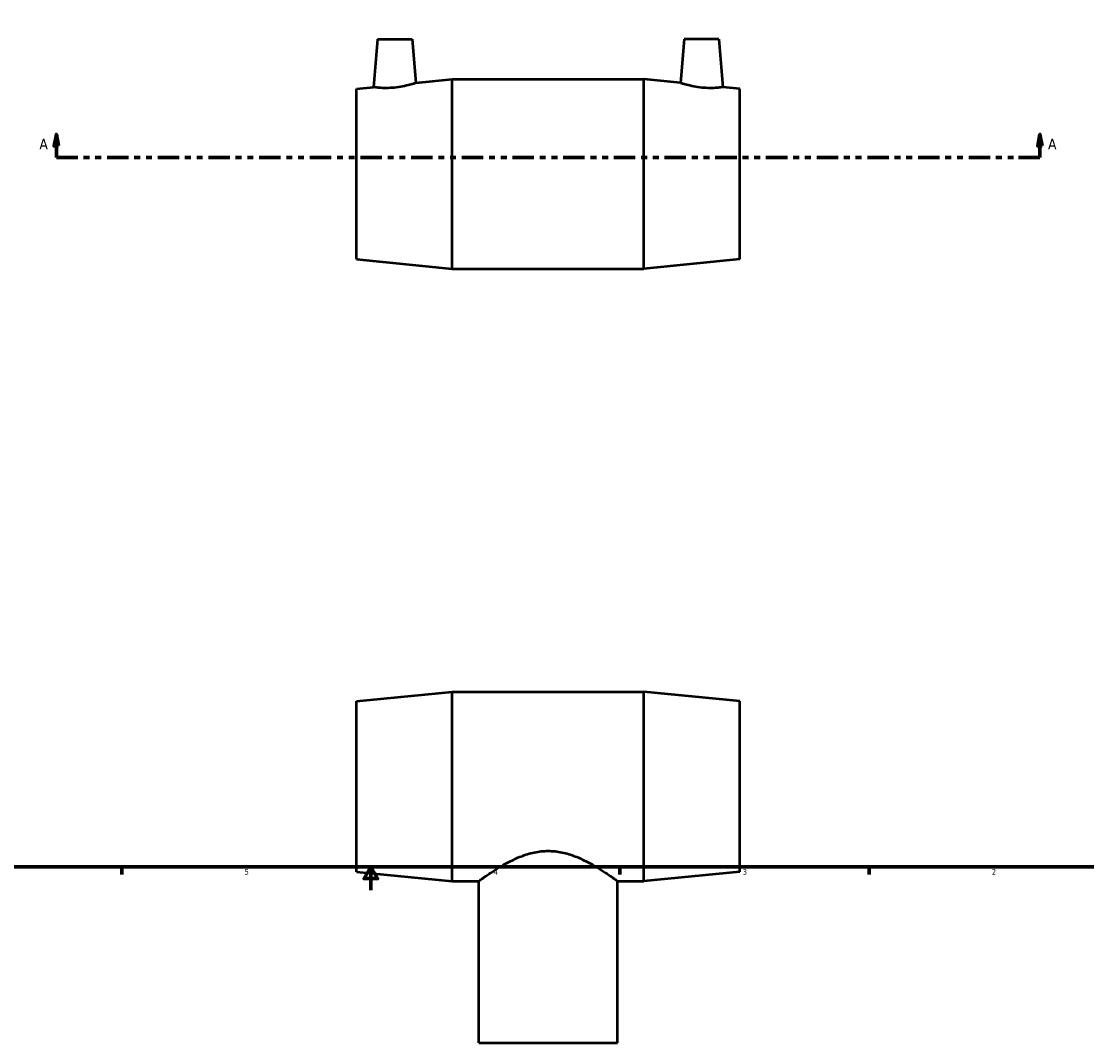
# Model space of a CAD drawing. Header units: inches. Extents: x -1.7 to 49.5, y -2 to 32.7.
# Tile 3 of 5: x 11 to 29.2, y -2 to 15.4. Entities that reach past the tile are written whole.
import ezdxf

# ---------------------------------------------------------------- set-up
doc = ezdxf.new("R2010")
doc.units = ezdxf.units.IN
doc.header["$MEASUREMENT"] = 0
doc.linetypes.add('DOUBLE_DASH_CHAIN', pattern=[1.2403, 0.6614, -0.0827, 0.1654, -0.0827, 0.1654, -0.0827])
for name, color, linetype, lineweight in [('Border (ANSI)', 7, 'Continuous', 70), ('Section Line (ANSI)', 7, 'DOUBLE_DASH_CHAIN', 70), ('Visible (ANSI)', 7, 'Continuous', 50)]:
    doc.layers.add(name, color=color, linetype=linetype, lineweight=lineweight)
doc.styles.add('Label Text (ANSI)', font='tahoma.ttf')
doc.styles.add('Note Text (ANSI)', font='tahoma.ttf')

# ---------------------------------------------------------------- blocks, each defined once
blk = doc.blocks.new('Borders Default Border')
at = {"layer": 'Border (ANSI)'}
for p, q in [((12.75, 1), (12.75, 0.866)), ((21.25, 1), (21.25, 0.866)), ((25.5, 1), (25.5, 0.866))]:
    blk.add_line(p, q, dxfattribs=at)
at = {"layer": 'Border (ANSI)', "flags": 128}
for points in [[(0.5, 1), (0.5, 21), (33.5, 21), (33.5, 1), (0.5, 1)], [(17, 0.6), (17, 1), (16.885, 0.8), (17.115, 0.8), (17, 1)]]:
    blk.add_lwpolyline(points, dxfattribs=at)
at = {"layer": 'Border (ANSI)', "color": 5, "true_color": 0x0000ff, "char_height": 0.0945, "attachment_point": 7, "style": 'Note Text (ANSI)'}
for s, insert in [('5', (14.847, 0.864)), ('4', (19.092, 0.866)), ('3', (23.346, 0.864)), ('2', (27.596, 0.866))]:
    blk.add_mtext(s, dxfattribs=dict(at, insert=insert))
blk = doc.blocks.new('2dTransSection0')
at = {"layer": 'Section Line (ANSI)', "linetype": 'Continuous'}
for p, q in [((11.635, 13.492), (11.595, 13.295)), ((11.635, 13.295), (11.635, 13.492)), ((11.674, 13.295), (11.635, 13.492)), ((28.416, 13.492), (28.377, 13.295)), ((28.416, 13.295), (28.416, 13.492)), ((28.455, 13.295), (28.416, 13.492)), ((11.595, 13.295), (11.674, 13.295)), ((11.635, 13.098), (11.635, 13.295)), ((28.377, 13.295), (28.455, 13.295)), ((28.416, 13.098), (28.416, 13.295)), ((11.635, 13.098), (12, 13.098)), ((28.051, 13.098), (28.416, 13.098))]:
    blk.add_line(p, q, dxfattribs=at)
at = {"layer": 'Section Line (ANSI)', "linetype": 'DOUBLE_DASH_CHAIN', "ltscale": 0.551478}
blk.add_line((11.635, 13.098), (28.416, 13.098), dxfattribs=at)
at = {"layer": 'Section Line (ANSI)', "linetype": 'Continuous', "flags": 128}
for points in [[(11.674, 13.295), (11.635, 13.492), (11.595, 13.295), (11.674, 13.295)], [(28.455, 13.295), (28.416, 13.492), (28.377, 13.295), (28.455, 13.295)]]:
    blk.add_lwpolyline(points, dxfattribs=at)
at = {"layer": 'Section Line (ANSI)'}
for points in [[(11.674, 13.295), (11.635, 13.492), (11.595, 13.295), (11.674, 13.295)], [(28.455, 13.295), (28.416, 13.492), (28.377, 13.295), (28.455, 13.295)]]:
    blk.add_solid(points, dxfattribs=at)
at = {"layer": 'Section Line (ANSI)', "char_height": 0.18, "attachment_point": 7, "style": 'Label Text (ANSI)'}
for insert in [(11.345, 13.236), (28.553, 13.236)]:
    blk.add_mtext('A', dxfattribs=dict(at, insert=insert))

msp = doc.modelspace()

# ---------------------------------------------------------------- linework, layer by layer
at = {"layer": 'Visible (ANSI)'}
for p, q in [((17.114, 15.116), (17.043, 14.298)), ((17.114, 15.116), (17.705, 15.116)), ((17.705, 15.116), (17.77, 14.37)), ((22.346, 15.116), (22.281, 14.37)), ((22.937, 15.116), (22.346, 15.116)), ((22.937, 15.116), (23.008, 14.298)), ((17.77, 14.37), (18.39, 14.431)), ((18.39, 11.201), (18.39, 14.431)), ((18.39, 14.431), (21.66, 14.431)), ((21.66, 11.201), (21.66, 14.431)), ((22.281, 14.37), (21.66, 14.431)), ((16.755, 14.269), (17.043, 14.298)), ((16.755, 11.362), (16.755, 14.269)), ((23.295, 14.269), (23.008, 14.298)), ((23.295, 11.362), (23.295, 14.269)), ((16.755, 11.362), (18.39, 11.201)), ((23.295, 11.362), (21.66, 11.201)), ((18.39, 11.201), (21.66, 11.201)), ((16.755, 3.824), (18.39, 3.985)), ((16.755, 0.917), (16.755, 3.824)), ((18.39, 0.755), (18.39, 3.985)), ((18.39, 3.985), (21.66, 3.985)), ((21.66, 0.755), (21.66, 3.985)), ((23.295, 3.824), (21.66, 3.985)), ((23.295, 0.917), (23.295, 3.824)), ((16.755, 0.917), (18.39, 0.755)), ((23.295, 0.917), (21.66, 0.755)), ((18.39, 0.755), (18.842, 0.755)), ((18.842, -2), (18.842, 0.755)), ((21.208, -2), (21.208, 0.755)), ((21.208, 0.755), (21.66, 0.755)), ((18.842, -2), (21.208, -2))]:
    msp.add_line(p, q, dxfattribs=at)
for points, knots in [([(17.77, 14.37), (17.77, 14.37), (17.761, 14.366), (17.723, 14.354), (17.695, 14.346), (17.629, 14.328), (17.587, 14.317), (17.495, 14.3), (17.445, 14.292), (17.397, 14.288)], [4.197563, 4.197563, 4.197563, 4.197563, 4.553896, 4.553896, 4.91023, 4.91023, 5.273153, 5.273153, 5.636077, 5.636077, 5.636077, 5.636077]), ([(22.653, 14.288), (22.606, 14.292), (22.556, 14.3), (22.463, 14.317), (22.422, 14.328), (22.356, 14.346), (22.328, 14.354), (22.29, 14.366), (22.281, 14.37), (22.281, 14.37)], [0, 0, 0, 0, 0.362924, 0.362924, 0.725848, 0.725848, 1.082181, 1.082181, 1.438515, 1.438515, 1.438515, 1.438515]), ([(17.397, 14.288), (17.353, 14.283), (17.305, 14.281), (17.217, 14.281), (17.177, 14.283), (17.115, 14.288), (17.087, 14.292), (17.051, 14.296), (17.043, 14.298), (17.043, 14.298)], [0, 0, 0, 0, 0.343901, 0.343901, 0.687802, 0.687802, 1.033663, 1.033663, 1.379524, 1.379524, 1.379524, 1.379524]), ([(23.008, 14.298), (23.008, 14.298), (22.999, 14.296), (22.963, 14.292), (22.936, 14.288), (22.873, 14.283), (22.834, 14.281), (22.746, 14.281), (22.698, 14.283), (22.653, 14.288)], [4.256553, 4.256553, 4.256553, 4.256553, 4.602414, 4.602414, 4.948276, 4.948276, 5.292176, 5.292176, 5.636077, 5.636077, 5.636077, 5.636077]), ([(18.842, 0.755), (18.842, 0.755), (18.85, 0.761), (18.882, 0.784), (18.905, 0.801), (18.967, 0.844), (19.005, 0.87), (19.09, 0.927), (19.138, 0.958), (19.24, 1.02), (19.298, 1.053), (19.424, 1.118), (19.492, 1.15), (19.636, 1.206), (19.712, 1.23), (19.867, 1.262), (19.946, 1.271), (20.025, 1.271)], [14.321053, 14.321053, 14.321053, 14.321053, 14.912232, 14.912232, 15.50341, 15.50341, 16.094589, 16.094589, 16.685767, 16.685767, 17.28801, 17.28801, 17.890253, 17.890253, 18.492495, 18.492495, 19.094738, 19.094738, 19.094738, 19.094738]), ([(20.025, 1.271), (20.104, 1.271), (20.184, 1.262), (20.339, 1.23), (20.415, 1.206), (20.559, 1.15), (20.627, 1.118), (20.753, 1.053), (20.811, 1.02), (20.912, 0.958), (20.96, 0.927), (21.046, 0.87), (21.084, 0.844), (21.145, 0.801), (21.169, 0.784), (21.201, 0.761), (21.208, 0.755), (21.208, 0.755)], [0, 0, 0, 0, 0.602243, 0.602243, 1.204485, 1.204485, 1.806728, 1.806728, 2.408971, 2.408971, 3.000149, 3.000149, 3.591328, 3.591328, 4.182506, 4.182506, 4.773684, 4.773684, 4.773684, 4.773684])]:
    msp.add_open_spline(points, degree=3, knots=knots, dxfattribs=at)

# ---------------------------------------------------------------- block references
msp.add_blockref('Borders Default Border', (0, 0))
at = {"layer": 'Section Line (ANSI)'}
msp.add_blockref('2dTransSection0', (0, 0), dxfattribs=at)

doc.saveas('drawing.dxf')
